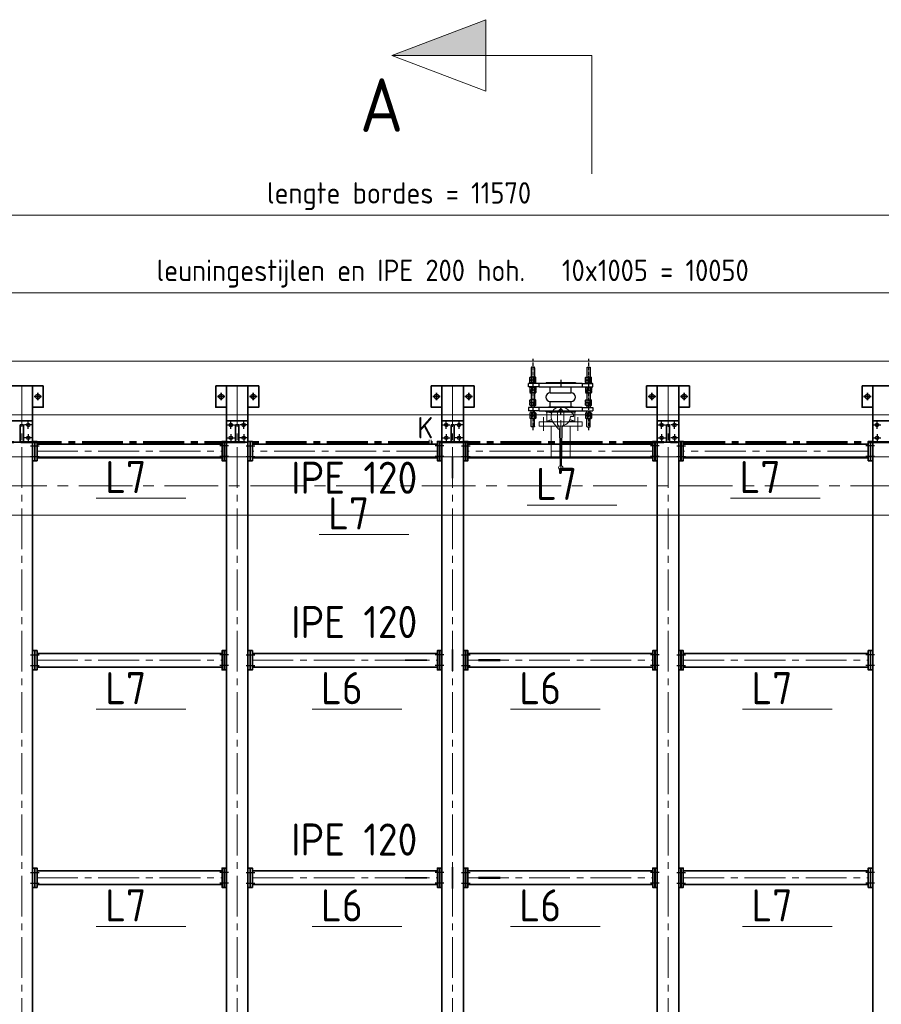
# Model space of a CAD drawing. Header units: millimetres. Extents: x 1013 to 324894, y 12445 to 193774.
# Tile 22 of 36: x 87080 to 91100, y 108718 to 113312. Entities that reach past the tile are written whole.
import ezdxf

# ---------------------------------------------------------------- set-up
doc = ezdxf.new("R2010")
doc.units = ezdxf.units.MM
doc.header["$LTSCALE"] = 10
for name, pattern in [('CENTER', [2, 1.25, -0.25, 0.25, -0.25]), ('CENTER2', [28.575, 19.05, -3.175, 3.175, -3.175]), ('CENTRO', [2, 1.25, -0.25, 0.25, -0.25])]:
    doc.linetypes.add(name, pattern=pattern)
for name, color, linetype, lineweight in [('13', 3, 'Continuous', 13), ('18', 1, 'Continuous', 18), ('18hartlijn', 1, 'CENTER2', 18), ('25', 7, 'Continuous', 25), ('25tekst', 7, 'Continuous', 25), ('35', 2, 'Continuous', 35), ('35tekst', 2, 'Continuous', 35), ('50', 42, 'Continuous', 50), ('50hartlijn', 42, 'CENTER2', 50), ('Bemating', 2, 'Continuous', 35), ('hartkort', 12, 'CENTER2', 5)]:
    doc.layers.add(name, color=color, linetype=linetype, lineweight=lineweight)
doc.layers.add('INSTALLATIE', color=6, linetype='Continuous')
doc.layers.add('TEKST', color=4, linetype='Continuous')
doc.styles.add('Bersselaar', font='isocp.shx')
doc.dimstyles.new('SCH-50-2', dxfattribs={"dimscale": 50, "dimtxt": 2, "dimasz": 1.5, "dimexe": 0.5, "dimexo": 0.5, "dimgap": 0.5, "dimtad": 1, "dimdec": 0, "dimdsep": 46, "dimtxsty": 'Bersselaar', "dimblk1": 'OBLIQUE', "dimblk2": 'OBLIQUE', "dimsah": 1, "dimcen": 3.5, "dimdle": 0.5, "dimclrd": 3, "dimclre": 3, "dimclrt": 256, "dimadec": 0, "dimazin": 0, "dimtfac": 1, "dimtdec": 0, "dimtmove": 2, "dimatfit": 3, "dimfxl": 1, "dimtvp": 1.4, "dimtolj": 1, "dimtzin": 0, "dimlwd": 13, "dimlwe": 13, "dimarcsym": 0})

# ---------------------------------------------------------------- blocks, each defined once
blk = doc.blocks.new('KOMP80')
for p, q in [((0, -100), (0, 100)), ((0, 100), (18, 100)), ((18, 100), (18, -100)), ((112, 100), (130, 100)), ((112, -100), (112, 100)), ((130, 100), (130, -100)), ((18, 49), (45, 49)), ((45, 49), (45, -49)), ((85, 49), (112, 49)), ((85, 49), (85, -49)), ((18, -49), (45, -49)), ((85, -49), (112, -49)), ((18, -100), (0, -100)), ((130, -100), (112, -100))]:
    blk.add_line(p, q)
for centre, start, end in [((65, 49), 0, 180), ((65, -49), 180, 0)]:
    blk.add_arc(centre, 20, start, end)
blk = doc.blocks.new('compensator dn 80')
blk.add_line((-112, -57.2), (-112, 57.2))
at = {"layer": 'INSTALLATIE'}
for p, q in [((-204.2, 136.8), (-202.2, 137.9)), ((-202.2, 137.9), (-164.5, 137.9)), ((-163.3, 143.8), (-164.5, 141.4)), ((-152.7, 143.8), (-151.5, 141.4)), ((-150.3, 143.8), (-151.5, 141.4)), ((-139.7, 143.8), (-138.5, 141.4)), ((-138.5, 137.9), (-128.5, 137.9)), ((-113.5, 150), (-128.5, 150)), ((-128.5, 100), (-128.5, 150)), ((-113.5, 100), (-113.5, 150)), ((-103.5, 137.9), (-113.5, 137.9)), ((-102.3, 143.8), (-103.5, 141.4)), ((-91.7, 143.8), (-90.5, 141.4)), ((-89.3, 143.8), (-90.5, 141.4)), ((-78.7, 143.8), (-77.5, 141.4)), ((-31.5, 137.9), (-77.5, 137.9)), ((-44.3, 143.8), (-45.5, 141.4)), ((-33.7, 143.8), (-32.5, 141.4)), ((-31.3, 143.8), (-32.5, 141.4)), ((-20.7, 143.8), (-19.5, 141.4)), ((-16.5, 150), (-1.5, 150)), ((-16.5, 100), (-16.5, 150)), ((-16.5, 114.9), (-16.5, 144.9)), ((-1.5, 100), (-1.5, 150)), ((-1.5, 114.9), (-1.5, 144.9)), ((2.7, 143.8), (1.5, 141.4)), ((13.3, 143.8), (14.5, 141.4)), ((15.7, 143.8), (14.5, 141.4)), ((26.3, 143.8), (27.5, 141.4)), ((72.2, 137.9), (27.5, 137.9)), ((74.2, 136.8), (72.2, 137.9)), ((-204.2, 123), (-204.2, 136.8)), ((-202.2, 121.9), (-204.2, 123)), ((-202.2, 121.9), (-164.5, 121.9)), ((-163.3, 116.1), (-164.5, 118.4)), ((-152.7, 116.1), (-151.5, 118.4)), ((-150.3, 116.1), (-151.5, 118.4)), ((-139.7, 116.1), (-138.5, 118.4)), ((-138.5, 121.9), (-128.5, 121.9)), ((-103.5, 121.9), (-113.5, 121.9)), ((-102.3, 116.1), (-103.5, 118.4)), ((-91.7, 116.1), (-90.5, 118.4)), ((-89.3, 116.1), (-90.5, 118.4)), ((-78.7, 116.1), (-77.5, 118.4)), ((-31.5, 121.9), (-77.5, 121.9)), ((-44.3, 116.1), (-45.5, 118.4)), ((-33.7, 116.1), (-32.5, 118.4)), ((-31.3, 116.1), (-32.5, 118.4)), ((-20.7, 116.1), (-19.5, 118.4)), ((2.7, 116.1), (1.5, 118.4)), ((13.3, 116.1), (14.5, 118.4)), ((15.7, 116.1), (14.5, 118.4)), ((26.3, 116.1), (27.5, 118.4)), ((72.2, 121.9), (27.5, 121.9)), ((72.2, 121.9), (74.2, 123)), ((74.2, 123), (74.2, 136.8)), ((-133, 68.5), (-133, -68.5)), ((-133, 68.5), (-130, 68.5)), ((3, 68.5), (0, 68.5)), ((3, 68.5), (3, -68.5)), ((-133, -68.5), (-130, -68.5)), ((3, -68.5), (0, -68.5)), ((-202.2, -121.9), (-204.2, -123)), ((-204.2, -123), (-204.2, -136.8)), ((-204.2, -136.8), (-202.2, -137.9)), ((-202.2, -121.9), (-164.5, -121.9)), ((-163.3, -116.1), (-164.5, -118.4)), ((-152.7, -116.1), (-151.5, -118.4)), ((-150.3, -116.1), (-151.5, -118.4)), ((-139.7, -116.1), (-138.5, -118.4)), ((-138.5, -121.9), (-128.5, -121.9)), ((-128.5, -100), (-128.5, -150)), ((-113.5, -100), (-113.5, -150)), ((-103.5, -121.9), (-113.5, -121.9)), ((-102.3, -116.1), (-103.5, -118.4)), ((-91.7, -116.1), (-90.5, -118.4)), ((-89.3, -116.1), (-90.5, -118.4)), ((-78.7, -116.1), (-77.5, -118.4)), ((-31.5, -121.9), (-77.5, -121.9)), ((-44.3, -116.1), (-45.5, -118.4)), ((-33.7, -116.1), (-32.5, -118.4)), ((-31.3, -116.1), (-32.5, -118.4)), ((-20.7, -116.1), (-19.5, -118.4)), ((-16.5, -100), (-16.5, -150)), ((-16.5, -114.9), (-16.5, -144.9)), ((-1.5, -100), (-1.5, -150)), ((-1.5, -114.9), (-1.5, -144.9)), ((2.7, -116.1), (1.5, -118.4)), ((13.3, -116.1), (14.5, -118.4)), ((15.7, -116.1), (14.5, -118.4)), ((26.3, -116.1), (27.5, -118.4)), ((72.2, -121.9), (27.5, -121.9)), ((72.2, -121.9), (74.2, -123)), ((74.2, -136.8), (72.2, -137.9)), ((74.2, -123), (74.2, -136.8)), ((-202.2, -137.9), (-164.5, -137.9)), ((-163.3, -143.8), (-164.5, -141.4)), ((-152.7, -143.8), (-151.5, -141.4)), ((-150.3, -143.8), (-151.5, -141.4)), ((-139.7, -143.8), (-138.5, -141.4)), ((-138.5, -137.9), (-128.5, -137.9)), ((-113.5, -150), (-128.5, -150)), ((-103.5, -137.9), (-113.5, -137.9)), ((-102.3, -143.8), (-103.5, -141.4)), ((-91.7, -143.8), (-90.5, -141.4)), ((-89.3, -143.8), (-90.5, -141.4)), ((-78.7, -143.8), (-77.5, -141.4)), ((-31.5, -137.9), (-77.5, -137.9)), ((-44.3, -143.8), (-45.5, -141.4)), ((-33.7, -143.8), (-32.5, -141.4)), ((-31.3, -143.8), (-32.5, -141.4)), ((-20.7, -143.8), (-19.5, -141.4)), ((-16.5, -150), (-1.5, -150)), ((2.7, -143.8), (1.5, -141.4)), ((13.3, -143.8), (14.5, -141.4)), ((15.7, -143.8), (14.5, -141.4)), ((26.3, -143.8), (27.5, -141.4)), ((72.2, -137.9), (27.5, -137.9))]:
    blk.add_line(p, q, dxfattribs=at)
at = {"layer": 'INSTALLATIE', "linetype": 'Continuous'}
for p, q in [((-164.5, 118.4), (-164.5, 141.4)), ((-152.7, 143.8), (-163.3, 143.8)), ((-151.5, 118.4), (-151.5, 141.4)), ((-151.5, 118.4), (-151.5, 141.4)), ((-139.7, 143.8), (-150.3, 143.8)), ((-138.5, 118.4), (-138.5, 141.4)), ((-103.5, 118.4), (-103.5, 141.4)), ((-102.3, 143.8), (-91.7, 143.8)), ((-90.5, 118.4), (-90.5, 141.4)), ((-90.5, 118.4), (-90.5, 141.4)), ((-89.3, 143.8), (-78.7, 143.8)), ((-77.5, 118.4), (-77.5, 141.4)), ((-45.5, 118.4), (-45.5, 141.4)), ((-33.7, 143.8), (-44.3, 143.8)), ((-32.5, 118.4), (-32.5, 141.4)), ((-20.7, 143.8), (-31.3, 143.8)), ((-19.5, 114.9), (-19.5, 144.9)), ((-19.5, 144.9), (-16.5, 144.9)), ((1.5, 144.9), (-1.5, 144.9)), ((1.5, 114.9), (1.5, 144.9)), ((2.7, 143.8), (13.3, 143.8)), ((14.5, 118.4), (14.5, 141.4)), ((15.7, 143.8), (26.3, 143.8)), ((27.5, 118.4), (27.5, 141.4)), ((-152.7, 136.8), (-163.3, 136.8)), ((-152.7, 123), (-163.3, 123)), ((-152.7, 116.1), (-163.3, 116.1)), ((-139.7, 136.8), (-150.3, 136.8)), ((-139.7, 123), (-150.3, 123)), ((-139.7, 116.1), (-150.3, 116.1)), ((-102.3, 136.8), (-91.7, 136.8)), ((-102.3, 123), (-91.7, 123)), ((-102.3, 116.1), (-91.7, 116.1)), ((-89.3, 136.8), (-78.7, 136.8)), ((-89.3, 123), (-78.7, 123)), ((-89.3, 116.1), (-78.7, 116.1)), ((-33.7, 136.8), (-44.3, 136.8)), ((-33.7, 123), (-44.3, 123)), ((-33.7, 116.1), (-44.3, 116.1)), ((-20.7, 136.8), (-31.3, 136.8)), ((-20.7, 123), (-31.3, 123)), ((-20.7, 116.1), (-31.3, 116.1)), ((-19.5, 114.9), (-16.5, 114.9)), ((1.5, 114.9), (-1.5, 114.9)), ((2.7, 136.8), (13.3, 136.8)), ((2.7, 123), (13.3, 123)), ((2.7, 116.1), (13.3, 116.1)), ((15.7, 136.8), (26.3, 136.8)), ((15.7, 123), (26.3, 123)), ((15.7, 116.1), (26.3, 116.1)), ((-164.5, -118.4), (-164.5, -141.4)), ((-152.7, -116.1), (-163.3, -116.1)), ((-152.7, -123), (-163.3, -123)), ((-152.7, -136.8), (-163.3, -136.8)), ((-151.5, -118.4), (-151.5, -141.4)), ((-151.5, -118.4), (-151.5, -141.4)), ((-139.7, -116.1), (-150.3, -116.1)), ((-139.7, -123), (-150.3, -123)), ((-139.7, -136.8), (-150.3, -136.8)), ((-138.5, -118.4), (-138.5, -141.4)), ((-103.5, -118.4), (-103.5, -141.4)), ((-102.3, -116.1), (-91.7, -116.1)), ((-102.3, -123), (-91.7, -123)), ((-102.3, -136.8), (-91.7, -136.8)), ((-90.5, -118.4), (-90.5, -141.4)), ((-90.5, -118.4), (-90.5, -141.4)), ((-89.3, -116.1), (-78.7, -116.1)), ((-89.3, -123), (-78.7, -123)), ((-89.3, -136.8), (-78.7, -136.8)), ((-77.5, -118.4), (-77.5, -141.4)), ((-45.5, -118.4), (-45.5, -141.4)), ((-33.7, -116.1), (-44.3, -116.1)), ((-33.7, -123), (-44.3, -123)), ((-33.7, -136.8), (-44.3, -136.8)), ((-32.5, -118.4), (-32.5, -141.4)), ((-20.7, -116.1), (-31.3, -116.1)), ((-20.7, -123), (-31.3, -123)), ((-20.7, -136.8), (-31.3, -136.8)), ((-19.5, -114.9), (-19.5, -144.9)), ((-19.5, -114.9), (-16.5, -114.9)), ((1.5, -114.9), (-1.5, -114.9)), ((1.5, -114.9), (1.5, -144.9)), ((2.7, -116.1), (13.3, -116.1)), ((2.7, -123), (13.3, -123)), ((2.7, -136.8), (13.3, -136.8)), ((14.5, -118.4), (14.5, -141.4)), ((15.7, -116.1), (26.3, -116.1)), ((15.7, -123), (26.3, -123)), ((15.7, -136.8), (26.3, -136.8)), ((27.5, -118.4), (27.5, -141.4)), ((-152.7, -143.8), (-163.3, -143.8)), ((-139.7, -143.8), (-150.3, -143.8)), ((-102.3, -143.8), (-91.7, -143.8)), ((-89.3, -143.8), (-78.7, -143.8)), ((-33.7, -143.8), (-44.3, -143.8)), ((-20.7, -143.8), (-31.3, -143.8)), ((-19.5, -144.9), (-16.5, -144.9)), ((1.5, -144.9), (-1.5, -144.9)), ((2.7, -143.8), (13.3, -143.8)), ((15.7, -143.8), (26.3, -143.8))]:
    blk.add_line(p, q, dxfattribs=at)
at = {"layer": 'INSTALLATIE', "color": 8, "linetype": 'CENTER'}
for p, q in [((113.2, 129.9), (-221.4, 129.9)), ((113.2, -129.9), (-221.4, -129.9))]:
    blk.add_line(p, q, dxfattribs=at)
at = {"layer": 'INSTALLATIE'}
for centre, radius, start, end in [((-157.4, 140.3), 6.88, 149.7679, 210.2321), ((-158.6, 140.3), 6.88, 329.7679, 30.2321), ((-144.4, 140.3), 6.88, 149.7679, 210.2321), ((-145.6, 140.3), 6.88, 329.7679, 30.2321), ((-96.4, 140.3), 6.88, 149.7679, 210.2321), ((-97.6, 140.3), 6.88, 329.7679, 30.2321), ((-83.4, 140.3), 6.88, 149.7679, 210.2321), ((-84.6, 140.3), 6.88, 329.7679, 30.2321), ((-38.4, 140.3), 6.88, 149.7679, 210.2321), ((-39.6, 140.3), 6.88, 329.7679, 30.2321), ((-25.4, 140.3), 6.88, 149.7679, 210.2321), ((-26.6, 140.3), 6.88, 329.7679, 30.2321), ((8.6, 140.3), 6.88, 149.7679, 210.2321), ((7.4, 140.3), 6.88, 329.7679, 30.2321), ((21.6, 140.3), 6.88, 149.7679, 210.2321), ((20.4, 140.3), 6.88, 329.7679, 30.2321), ((-143.7, 129.9), 20.8, 160.5288, 199.4712), ((-157.4, 119.5), 6.88, 149.7679, 210.2321), ((-172.3, 129.9), 20.8, 340.5288, 19.4712), ((-158.6, 119.5), 6.88, 329.7679, 30.2321), ((-130.7, 129.9), 20.8, 160.5288, 199.4712), ((-144.4, 119.5), 6.88, 149.7679, 210.2321), ((-159.3, 129.9), 20.8, 340.5288, 19.4712), ((-145.6, 119.5), 6.88, 329.7679, 30.2321), ((-82.7, 129.9), 20.8, 160.5288, 199.4712), ((-96.4, 119.5), 6.88, 149.7679, 210.2321), ((-111.3, 129.9), 20.8, 340.5288, 19.4712), ((-97.6, 119.5), 6.88, 329.7679, 30.2321), ((-69.7, 129.9), 20.8, 160.5288, 199.4712), ((-83.4, 119.5), 6.88, 149.7679, 210.2321), ((-98.3, 129.9), 20.8, 340.5288, 19.4712), ((-84.6, 119.5), 6.88, 329.7679, 30.2321), ((-24.7, 129.9), 20.8, 160.5288, 199.4712), ((-38.4, 119.5), 6.88, 149.7679, 210.2321), ((-53.3, 129.9), 20.8, 340.5288, 19.4712), ((-39.6, 119.5), 6.88, 329.7679, 30.2321), ((-11.7, 129.9), 20.8, 160.5288, 199.4712), ((-25.4, 119.5), 6.88, 149.7679, 210.2321), ((-40.3, 129.9), 20.8, 340.5288, 19.4712), ((-26.6, 119.5), 6.88, 329.7679, 30.2321), ((22.3, 129.9), 20.8, 160.5288, 199.4712), ((8.6, 119.5), 6.88, 149.7679, 210.2321), ((-6.3, 129.9), 20.8, 340.5288, 19.4712), ((7.4, 119.5), 6.88, 329.7679, 30.2321), ((35.3, 129.9), 20.8, 160.5288, 199.4712), ((21.6, 119.5), 6.88, 149.7679, 210.2321), ((6.7, 129.9), 20.8, 340.5288, 19.4712), ((20.4, 119.5), 6.88, 329.7679, 30.2321), ((-143.7, -129.9), 20.8, 160.5288, 199.4712), ((-157.4, -119.5), 6.88, 149.7679, 210.2321), ((-157.4, -140.3), 6.88, 149.7679, 210.2321), ((-158.6, -119.5), 6.88, 329.7679, 30.2321), ((-172.3, -129.9), 20.8, 340.5288, 19.4712), ((-158.6, -140.3), 6.88, 329.7679, 30.2321), ((-130.7, -129.9), 20.8, 160.5288, 199.4712), ((-144.4, -119.5), 6.88, 149.7679, 210.2321), ((-144.4, -140.3), 6.88, 149.7679, 210.2321), ((-145.6, -119.5), 6.88, 329.7679, 30.2321), ((-159.3, -129.9), 20.8, 340.5288, 19.4712), ((-145.6, -140.3), 6.88, 329.7679, 30.2321), ((-82.7, -129.9), 20.8, 160.5288, 199.4712), ((-96.4, -119.5), 6.88, 149.7679, 210.2321), ((-96.4, -140.3), 6.88, 149.7679, 210.2321), ((-97.6, -119.5), 6.88, 329.7679, 30.2321), ((-111.3, -129.9), 20.8, 340.5288, 19.4712), ((-97.6, -140.3), 6.88, 329.7679, 30.2321), ((-69.7, -129.9), 20.8, 160.5288, 199.4712), ((-83.4, -119.5), 6.88, 149.7679, 210.2321), ((-83.4, -140.3), 6.88, 149.7679, 210.2321), ((-84.6, -119.5), 6.88, 329.7679, 30.2321), ((-98.3, -129.9), 20.8, 340.5288, 19.4712), ((-84.6, -140.3), 6.88, 329.7679, 30.2321), ((-24.7, -129.9), 20.8, 160.5288, 199.4712), ((-38.4, -119.5), 6.88, 149.7679, 210.2321), ((-38.4, -140.3), 6.88, 149.7679, 210.2321), ((-39.6, -119.5), 6.88, 329.7679, 30.2321), ((-53.3, -129.9), 20.8, 340.5288, 19.4712), ((-39.6, -140.3), 6.88, 329.7679, 30.2321), ((-11.7, -129.9), 20.8, 160.5288, 199.4712), ((-25.4, -119.5), 6.88, 149.7679, 210.2321), ((-25.4, -140.3), 6.88, 149.7679, 210.2321), ((-26.6, -119.5), 6.88, 329.7679, 30.2321), ((-40.3, -129.9), 20.8, 340.5288, 19.4712), ((-26.6, -140.3), 6.88, 329.7679, 30.2321), ((22.3, -129.9), 20.8, 160.5288, 199.4712), ((8.6, -119.5), 6.88, 149.7679, 210.2321), ((8.6, -140.3), 6.88, 149.7679, 210.2321), ((7.4, -119.5), 6.88, 329.7679, 30.2321), ((-6.3, -129.9), 20.8, 340.5288, 19.4712), ((7.4, -140.3), 6.88, 329.7679, 30.2321), ((35.3, -129.9), 20.8, 160.5288, 199.4712), ((21.6, -119.5), 6.88, 149.7679, 210.2321), ((21.6, -140.3), 6.88, 149.7679, 210.2321), ((20.4, -119.5), 6.88, 329.7679, 30.2321), ((6.7, -129.9), 20.8, 340.5288, 19.4712), ((20.4, -140.3), 6.88, 329.7679, 30.2321)]:
    blk.add_arc(centre, radius, start, end, dxfattribs=at)
at = {"layer": 'TEKST'}
for p, q in [((-145, 0), (-115, 0)), ((15, 0), (-15, 0))]:
    blk.add_line(p, q, dxfattribs=at)
at = {"layer": 'INSTALLATIE'}
blk.add_blockref('KOMP80', (-130, 0), dxfattribs=at)
blk = doc.blocks.new('VK80BA')
for p, q in [((-10, 60), (-35.3, 27.9)), ((-23, 65), (-17.8, 50.2)), ((-23, 65), (23, 65)), ((-23, 43.5), (-23, 65)), ((0, 60), (-10, 60)), ((0, 60), (0, 45)), ((15, 42.4), (23, 65)), ((23, 65), (23, 38.7)), ((-21.1, 15), (-36.1, 0)), ((-21.1, -15), (-36.1, 0)), ((-21.1, 15), (37.7, 15)), ((57.9, 6.3), (230.6, 3.3)), ((-23, -65), (-23, -38.7)), ((-23, -65), (-15, -42.4)), ((-21.1, -15), (37.7, -15)), ((15, -42.4), (23, -65)), ((23, -38.7), (23, -65)), ((60, -10), (27.9, -35.3)), ((60, -10), (27.9, -35.3)), ((57.9, -6.3), (230.6, -3.3)), ((60, -6.3), (60, -10)), ((23, -65), (-23, -65))]:
    blk.add_line(p, q)
blk.add_circle((240, 0), 10)
for centre, radius, start, end in [((0, 0), 45, 141.7483, 308.2517), ((0, 0), 45, 13.1639, 90), ((58.4, 35.5), 29.1, 224.6604, 269), ((58.4, -35.5), 29.1, 91, 135.3396)]:
    blk.add_arc(centre, radius, start, end)
blk = doc.blocks.new('LF80')
for p, q in [((0, 100), (20, 100)), ((0, -100), (0, 100)), ((20, 100), (20, -100)), ((20, -44.45), (20, 44.45)), ((20, -100), (0, -100))]:
    blk.add_line(p, q)
blk = doc.blocks.new('_Oblique')
at = {"color": 0, "lineweight": -2}
blk.add_line((-0.5, -0.5), (0.5, 0.5), dxfattribs=at)
blk = doc.blocks.new('*D70')
at = {"layer": '25', "color": 3, "lineweight": 13}
for p, q in [((84075.5, 111628.4), (84075.5, 112062.6)), ((94125.5, 111628.4), (94125.5, 112062.6)), ((84050.5, 112037.6), (94150.5, 112037.6))]:
    blk.add_line(p, q, dxfattribs=at)
at = {"layer": 'Defpoints', "color": 0}
for p in [(94125.5, 112037.6), (84075.5, 111603.4), (94125.5, 111603.4)]:
    blk.add_point(p, dxfattribs=at)
at = {"layer": '25', "color": 3, "lineweight": 13, "xscale": 75, "yscale": 75, "zscale": 75, "rotation": 180}
blk.add_blockref('_Oblique', (84075.5, 112037.6), dxfattribs=at)
at = {"layer": '25', "color": 3, "lineweight": 13, "xscale": 75, "yscale": 75, "zscale": 75}
blk.add_blockref('_Oblique', (94125.5, 112037.6), dxfattribs=at)
at = {"layer": '25', "insert": (89100.5, 112127.2), "char_height": 100, "attachment_point": 5, "style": 'Bersselaar'}
blk.add_mtext('\\A1;leuningestijlen en IPE 200 hoh.   10x1005 = 10050', dxfattribs=at)
blk = doc.blocks.new('*D74')
at = {"layer": '25', "color": 3, "lineweight": 13}
for p, q in [((83065.5, 112087.6), (83065.5, 112424.3)), ((94635.5, 112087.6), (94635.5, 112424.3)), ((83040.5, 112399.3), (94660.5, 112399.3))]:
    blk.add_line(p, q, dxfattribs=at)
at = {"layer": 'Defpoints', "color": 0}
for p in [(94635.5, 112399.3), (83065.5, 112062.6), (94635.5, 112062.6)]:
    blk.add_point(p, dxfattribs=at)
at = {"layer": '25', "color": 3, "lineweight": 13, "xscale": 75, "yscale": 75, "zscale": 75, "rotation": 180}
blk.add_blockref('_Oblique', (83065.5, 112399.3), dxfattribs=at)
at = {"layer": '25', "color": 3, "lineweight": 13, "xscale": 75, "yscale": 75, "zscale": 75}
blk.add_blockref('_Oblique', (94635.5, 112399.3), dxfattribs=at)
at = {"layer": '25', "insert": (88850.5, 112488.6), "char_height": 100, "attachment_point": 5, "style": 'Bersselaar'}
blk.add_mtext('\\A1;lengte bordes = 11570', dxfattribs=at)
blk = doc.blocks.new('merk')
at = {"layer": '13'}
blk.add_line((3063.1, -32975.6), (3481.5, -32975.6), dxfattribs=at)
at = {"layer": '35tekst', "style": 'Bersselaar'}
blk.add_attdef('L6', (3104.8, -32952.1), '', height=150, dxfattribs=at)

msp = doc.modelspace()

# ---------------------------------------------------------------- hatches: boundary and pattern name
at = {"layer": '50'}
msp.add_hatch(color=256, dxfattribs=at).paths.add_polyline_path([(88817.004, 113145.169), (89255.959, 113145.169), (89255.959, 113311.878)])

# ---------------------------------------------------------------- linework, layer by layer
at = {"layer": '13'}
for p, q in [((88990.478, 111350.996), (88990.478, 111330.712)), ((89000.478, 111350.996), (89000.478, 111330.712))]:
    msp.add_line(p, q, dxfattribs=at)
at = {"layer": '18', "lineweight": 5}
for p, q in [((74975.478, 111717.936), (94715.478, 111717.936)), ((74975.478, 111468.354), (94535.478, 111468.354))]:
    msp.add_line(p, q, dxfattribs=at)
at = {"layer": '18'}
for p, q in [((89560.428, 111415.936), (89560.428, 111272.936)), ((89649.328, 111415.936), (89649.328, 111272.936)), ((90977.728, 111272.936), (83504.878, 111272.936)), ((93478.828, 111272.936), (90977.728, 111272.936)), ((93478.828, 110999.936), (83504.878, 110999.936))]:
    msp.add_line(p, q, dxfattribs=at)
at = {"layer": '18hartlijn'}
for p, q in [((87090.478, 111603.354), (87090.478, 104983.354)), ((88095.478, 111603.354), (88095.478, 104983.354)), ((89100.478, 111603.354), (89100.478, 104983.354)), ((90105.478, 111603.354), (90105.478, 104983.354)), ((87161.478, 111298.854), (88024.478, 111298.854)), ((89029.478, 111298.854), (88166.478, 111298.854)), ((90034.478, 111298.854), (89171.478, 111298.854)), ((91039.478, 111298.854), (90176.478, 111298.854)), ((87161.478, 110323.354), (88024.478, 110323.354)), ((88166.478, 110323.354), (89029.478, 110323.354)), ((89171.478, 110323.354), (90034.478, 110323.354)), ((90176.478, 110323.354), (91039.478, 110323.354)), ((87161.478, 109308.354), (88024.478, 109308.354)), ((88166.478, 109308.354), (89029.478, 109308.354)), ((89171.478, 109308.354), (90034.478, 109308.354)), ((90176.478, 109308.354), (91039.478, 109308.354))]:
    msp.add_line(p, q, dxfattribs=at)
at = {"layer": '18hartlijn', "linetype": 'CENTER', "lineweight": 5, "ltscale": 20}
msp.add_line((94006.678, 111136.436), (83359.149, 111136.436), dxfattribs=at)
at = {"layer": '25', "color": 3}
for p, q in [((87137.978, 111420.854), (87102.978, 111420.854)), ((87120.478, 111403.354), (87120.478, 111438.354)), ((88047.978, 111420.854), (88082.978, 111420.854)), ((88065.478, 111403.354), (88065.478, 111438.354)), ((88142.978, 111420.854), (88107.978, 111420.854)), ((88125.478, 111403.354), (88125.478, 111438.354)), ((89052.978, 111420.854), (89087.978, 111420.854)), ((89070.478, 111403.354), (89070.478, 111438.354)), ((89147.978, 111420.854), (89112.978, 111420.854)), ((89130.478, 111403.354), (89130.478, 111438.354)), ((90057.978, 111420.854), (90092.978, 111420.854)), ((90075.478, 111403.354), (90075.478, 111438.354)), ((90152.978, 111420.854), (90117.978, 111420.854)), ((90135.478, 111403.354), (90135.478, 111438.354)), ((91062.978, 111420.854), (91097.978, 111420.854)), ((91080.478, 111403.354), (91080.478, 111438.354)), ((87120.478, 111378.354), (87120.478, 111343.354)), ((88065.478, 111378.354), (88065.478, 111343.354)), ((88125.478, 111378.354), (88125.478, 111343.354)), ((89070.478, 111378.354), (89070.478, 111343.354)), ((89130.478, 111378.354), (89130.478, 111343.354)), ((90075.478, 111378.354), (90075.478, 111343.354)), ((90135.478, 111378.354), (90135.478, 111343.354)), ((91080.478, 111378.354), (91080.478, 111343.354)), ((87137.978, 111360.854), (87102.978, 111360.854)), ((88047.978, 111360.854), (88082.978, 111360.854)), ((88142.978, 111360.854), (88107.978, 111360.854)), ((89052.978, 111360.854), (89087.978, 111360.854)), ((89147.978, 111360.854), (89112.978, 111360.854)), ((90057.978, 111360.854), (90092.978, 111360.854)), ((90152.978, 111360.854), (90117.978, 111360.854)), ((91062.978, 111360.854), (91097.978, 111360.854))]:
    msp.add_line(p, q, dxfattribs=at)
at = {"layer": '25'}
for p, q in [((87131.651, 111323.854), (87171.986, 111323.854)), ((88054.305, 111323.854), (88013.97, 111323.854)), ((88136.651, 111323.854), (88176.986, 111323.854)), ((89059.305, 111323.854), (89018.97, 111323.854)), ((89141.651, 111323.854), (89181.986, 111323.854)), ((90064.305, 111323.854), (90023.97, 111323.854)), ((90146.651, 111323.854), (90186.986, 111323.854)), ((91069.305, 111323.854), (91028.97, 111323.854)), ((87131.651, 111273.854), (87171.986, 111273.854)), ((88054.305, 111273.854), (88013.97, 111273.854)), ((88136.651, 111273.854), (88176.986, 111273.854)), ((89059.305, 111273.854), (89018.97, 111273.854)), ((89141.651, 111273.854), (89181.986, 111273.854)), ((90064.305, 111273.854), (90023.97, 111273.854)), ((90146.651, 111273.854), (90186.986, 111273.854)), ((91069.305, 111273.854), (91028.97, 111273.854)), ((87131.651, 110348.354), (87171.986, 110348.354)), ((88054.305, 110348.354), (88013.97, 110348.354)), ((88136.651, 110348.354), (88176.986, 110348.354)), ((89059.305, 110348.354), (89018.97, 110348.354)), ((89141.651, 110348.354), (89181.986, 110348.354)), ((90064.305, 110348.354), (90023.97, 110348.354)), ((90146.651, 110348.354), (90186.986, 110348.354)), ((91069.305, 110348.354), (91028.97, 110348.354)), ((87131.651, 110298.354), (87171.986, 110298.354)), ((88054.305, 110298.354), (88013.97, 110298.354)), ((88136.651, 110298.354), (88176.986, 110298.354)), ((89059.305, 110298.354), (89018.97, 110298.354)), ((89141.651, 110298.354), (89181.986, 110298.354)), ((90064.305, 110298.354), (90023.97, 110298.354)), ((90146.651, 110298.354), (90186.986, 110298.354)), ((91069.305, 110298.354), (91028.97, 110298.354)), ((87131.651, 109333.354), (87171.986, 109333.354)), ((88054.305, 109333.354), (88013.97, 109333.354)), ((88136.651, 109333.354), (88176.986, 109333.354)), ((89059.305, 109333.354), (89018.97, 109333.354)), ((89141.651, 109333.354), (89181.986, 109333.354)), ((90064.305, 109333.354), (90023.97, 109333.354)), ((90146.651, 109333.354), (90186.986, 109333.354)), ((91069.305, 109333.354), (91028.97, 109333.354)), ((87131.651, 109283.354), (87171.986, 109283.354)), ((88054.305, 109283.354), (88013.97, 109283.354)), ((88136.651, 109283.354), (88176.986, 109283.354)), ((89059.305, 109283.354), (89018.97, 109283.354)), ((89141.651, 109283.354), (89181.986, 109283.354)), ((90064.305, 109283.354), (90023.97, 109283.354)), ((90146.651, 109283.354), (90186.986, 109283.354)), ((91069.305, 109283.354), (91028.97, 109283.354))]:
    msp.add_line(p, q, dxfattribs=at)
for points in [[(89098.978, 111173.354), (89101.978, 111173.354), (89101.978, 111273.354), (89098.978, 111273.354)], [(89098.978, 110273.354), (89101.978, 110273.354), (89101.978, 110373.354), (89098.978, 110373.354)], [(88979.478, 110324.854), (88979.478, 110321.854), (88879.478, 110321.854), (88879.478, 110324.854)], [(89221.478, 110324.854), (89221.478, 110321.854), (89321.478, 110321.854), (89321.478, 110324.854)], [(89098.978, 109258.354), (89101.978, 109258.354), (89101.978, 109358.354), (89098.978, 109358.354)], [(88979.478, 109309.854), (88979.478, 109306.854), (88879.478, 109306.854), (88879.478, 109309.854)], [(89221.478, 109309.854), (89221.478, 109306.854), (89321.478, 109306.854), (89321.478, 109309.854)]]:
    msp.add_lwpolyline(points, close=True, dxfattribs=at)
for centre, radius in [((87165.478, 111553.354), 11), ((88020.478, 111553.354), 11), ((88170.478, 111553.354), 11), ((89025.478, 111553.354), 11), ((89175.478, 111553.354), 11), ((90030.478, 111553.354), 11), ((90180.478, 111553.354), 11), ((91035.478, 111553.354), 11), ((87120.478, 111420.854), 8), ((88065.478, 111420.854), 8), ((88125.478, 111420.854), 8), ((89070.478, 111420.854), 8), ((89130.478, 111420.854), 8), ((90075.478, 111420.854), 8), ((90135.478, 111420.854), 8), ((91080.478, 111420.854), 8), ((87120.478, 111360.854), 8), ((88065.478, 111360.854), 8), ((88125.478, 111360.854), 8), ((89070.478, 111360.854), 8), ((89130.478, 111360.854), 8), ((90075.478, 111360.854), 8), ((90135.478, 111360.854), 8), ((91080.478, 111360.854), 8)]:
    msp.add_circle(centre, radius, dxfattribs=at)
at = {"layer": '35', "color": 3}
for p, q in [((87182.978, 111553.354), (87147.978, 111553.354)), ((87165.478, 111570.854), (87165.478, 111535.854)), ((88002.978, 111553.354), (88037.978, 111553.354)), ((88020.478, 111570.854), (88020.478, 111535.854)), ((88187.978, 111553.354), (88152.978, 111553.354)), ((88170.478, 111570.854), (88170.478, 111535.854)), ((89007.978, 111553.354), (89042.978, 111553.354)), ((89025.478, 111570.854), (89025.478, 111535.854)), ((89192.978, 111553.354), (89157.978, 111553.354)), ((89175.478, 111570.854), (89175.478, 111535.854)), ((90012.978, 111553.354), (90047.978, 111553.354)), ((90030.478, 111570.854), (90030.478, 111535.854)), ((90197.978, 111553.354), (90162.978, 111553.354)), ((90180.478, 111570.854), (90180.478, 111535.854)), ((91017.978, 111553.354), (91052.978, 111553.354)), ((91035.478, 111570.854), (91035.478, 111535.854))]:
    msp.add_line(p, q, dxfattribs=at)
at = {"layer": '35'}
for p, q in [((87161.478, 111330.854), (88024.478, 111330.854)), ((88166.478, 111330.854), (89029.478, 111330.854)), ((89171.478, 111330.854), (90034.478, 111330.854)), ((90176.478, 111330.854), (91039.478, 111330.854)), ((87161.478, 111266.854), (88024.478, 111266.854)), ((88166.478, 111266.854), (89029.478, 111266.854)), ((89171.478, 111266.854), (90034.478, 111266.854)), ((90176.478, 111266.854), (91039.478, 111266.854)), ((87161.478, 110355.354), (88024.478, 110355.354)), ((88166.478, 110355.354), (89029.478, 110355.354)), ((89171.478, 110355.354), (90034.478, 110355.354)), ((90176.478, 110355.354), (91039.478, 110355.354)), ((87161.478, 110291.354), (88024.478, 110291.354)), ((88166.478, 110291.354), (89029.478, 110291.354)), ((89171.478, 110291.354), (90034.478, 110291.354)), ((90176.478, 110291.354), (91039.478, 110291.354)), ((87161.478, 109340.354), (88024.478, 109340.354)), ((88166.478, 109340.354), (89029.478, 109340.354)), ((89171.478, 109340.354), (90034.478, 109340.354)), ((90176.478, 109340.354), (91039.478, 109340.354)), ((87161.478, 109276.354), (88024.478, 109276.354)), ((88166.478, 109276.354), (89029.478, 109276.354)), ((89171.478, 109276.354), (90034.478, 109276.354)), ((90176.478, 109276.354), (91039.478, 109276.354))]:
    msp.add_line(p, q, dxfattribs=at)
for points in [[(87040.478, 104983.354), (87140.478, 104983.354), (87140.478, 111603.354), (87040.478, 111603.354)], [(87190.478, 111603.354), (87140.478, 111603.354), (87140.478, 111503.354), (87190.478, 111503.354)], [(87995.478, 111603.354), (88045.478, 111603.354), (88045.478, 111503.354), (87995.478, 111503.354)], [(88045.478, 104983.354), (88145.478, 104983.354), (88145.478, 111603.354), (88045.478, 111603.354)], [(88195.478, 111603.354), (88145.478, 111603.354), (88145.478, 111503.354), (88195.478, 111503.354)], [(89000.478, 111603.354), (89050.478, 111603.354), (89050.478, 111503.354), (89000.478, 111503.354)], [(89050.478, 104983.354), (89150.478, 104983.354), (89150.478, 111603.354), (89050.478, 111603.354)], [(89200.478, 111603.354), (89150.478, 111603.354), (89150.478, 111503.354), (89200.478, 111503.354)], [(90005.478, 111603.354), (90055.478, 111603.354), (90055.478, 111503.354), (90005.478, 111503.354)], [(90055.478, 104983.354), (90155.478, 104983.354), (90155.478, 111603.354), (90055.478, 111603.354)], [(90205.478, 111603.354), (90155.478, 111603.354), (90155.478, 111503.354), (90205.478, 111503.354)], [(91010.478, 111603.354), (91060.478, 111603.354), (91060.478, 111503.354), (91010.478, 111503.354)], [(91060.478, 104983.354), (91160.478, 104983.354), (91160.478, 111603.354), (91060.478, 111603.354)], [(87040.478, 111440.854), (87140.478, 111440.854), (87140.478, 111340.854), (87040.478, 111340.854)], [(87082.978, 111420.854), (87097.978, 111420.854), (87097.978, 111340.854), (87082.978, 111340.854)], [(88045.478, 111440.854), (88145.478, 111440.854), (88145.478, 111340.854), (88045.478, 111340.854)], [(88087.978, 111420.854), (88102.978, 111420.854), (88102.978, 111340.854), (88087.978, 111340.854)], [(89050.478, 111440.854), (89150.478, 111440.854), (89150.478, 111340.854), (89050.478, 111340.854)], [(89092.978, 111420.854), (89107.978, 111420.854), (89107.978, 111340.854), (89092.978, 111340.854)], [(90055.478, 111440.854), (90155.478, 111440.854), (90155.478, 111340.854), (90055.478, 111340.854)], [(90097.978, 111420.854), (90112.978, 111420.854), (90112.978, 111340.854), (90097.978, 111340.854)], [(91060.478, 111440.854), (91160.478, 111440.854), (91160.478, 111340.854), (91060.478, 111340.854)], [(87140.478, 111253.854), (87140.478, 111343.854), (87150.478, 111343.854), (87150.478, 111253.854)], [(87151.478, 111253.854), (87151.478, 111343.854), (87161.478, 111343.854), (87161.478, 111253.854)], [(88034.478, 111253.854), (88034.478, 111343.854), (88024.478, 111343.854), (88024.478, 111253.854)], [(88045.478, 111253.854), (88045.478, 111343.854), (88035.478, 111343.854), (88035.478, 111253.854)], [(88145.478, 111253.854), (88145.478, 111343.854), (88155.478, 111343.854), (88155.478, 111253.854)], [(88156.478, 111253.854), (88156.478, 111343.854), (88166.478, 111343.854), (88166.478, 111253.854)], [(89039.478, 111253.854), (89039.478, 111343.854), (89029.478, 111343.854), (89029.478, 111253.854)], [(89050.478, 111253.854), (89050.478, 111343.854), (89040.478, 111343.854), (89040.478, 111253.854)], [(89150.478, 111253.854), (89150.478, 111343.854), (89160.478, 111343.854), (89160.478, 111253.854)], [(89161.478, 111253.854), (89161.478, 111343.854), (89171.478, 111343.854), (89171.478, 111253.854)], [(90044.478, 111253.854), (90044.478, 111343.854), (90034.478, 111343.854), (90034.478, 111253.854)], [(90055.478, 111253.854), (90055.478, 111343.854), (90045.478, 111343.854), (90045.478, 111253.854)], [(90155.478, 111253.854), (90155.478, 111343.854), (90165.478, 111343.854), (90165.478, 111253.854)], [(90166.478, 111253.854), (90166.478, 111343.854), (90176.478, 111343.854), (90176.478, 111253.854)], [(91049.478, 111253.854), (91049.478, 111343.854), (91039.478, 111343.854), (91039.478, 111253.854)], [(91060.478, 111253.854), (91060.478, 111343.854), (91050.478, 111343.854), (91050.478, 111253.854)], [(87140.478, 110368.354), (87140.478, 110278.354), (87150.478, 110278.354), (87150.478, 110368.354)], [(87151.478, 110368.354), (87151.478, 110278.354), (87161.478, 110278.354), (87161.478, 110368.354)], [(88034.478, 110368.354), (88034.478, 110278.354), (88024.478, 110278.354), (88024.478, 110368.354)], [(88045.478, 110368.354), (88045.478, 110278.354), (88035.478, 110278.354), (88035.478, 110368.354)], [(88145.478, 110368.354), (88145.478, 110278.354), (88155.478, 110278.354), (88155.478, 110368.354)], [(88156.478, 110368.354), (88156.478, 110278.354), (88166.478, 110278.354), (88166.478, 110368.354)], [(89039.478, 110368.354), (89039.478, 110278.354), (89029.478, 110278.354), (89029.478, 110368.354)], [(89050.478, 110368.354), (89050.478, 110278.354), (89040.478, 110278.354), (89040.478, 110368.354)], [(89150.478, 110368.354), (89150.478, 110278.354), (89160.478, 110278.354), (89160.478, 110368.354)], [(89161.478, 110368.354), (89161.478, 110278.354), (89171.478, 110278.354), (89171.478, 110368.354)], [(90044.478, 110368.354), (90044.478, 110278.354), (90034.478, 110278.354), (90034.478, 110368.354)], [(90055.478, 110368.354), (90055.478, 110278.354), (90045.478, 110278.354), (90045.478, 110368.354)], [(90155.478, 110368.354), (90155.478, 110278.354), (90165.478, 110278.354), (90165.478, 110368.354)], [(90166.478, 110368.354), (90166.478, 110278.354), (90176.478, 110278.354), (90176.478, 110368.354)], [(91049.478, 110368.354), (91049.478, 110278.354), (91039.478, 110278.354), (91039.478, 110368.354)], [(91060.478, 110368.354), (91060.478, 110278.354), (91050.478, 110278.354), (91050.478, 110368.354)], [(87140.478, 109353.354), (87140.478, 109263.354), (87150.478, 109263.354), (87150.478, 109353.354)], [(87151.478, 109353.354), (87151.478, 109263.354), (87161.478, 109263.354), (87161.478, 109353.354)], [(88034.478, 109353.354), (88034.478, 109263.354), (88024.478, 109263.354), (88024.478, 109353.354)], [(88045.478, 109353.354), (88045.478, 109263.354), (88035.478, 109263.354), (88035.478, 109353.354)], [(88145.478, 109353.354), (88145.478, 109263.354), (88155.478, 109263.354), (88155.478, 109353.354)], [(88156.478, 109353.354), (88156.478, 109263.354), (88166.478, 109263.354), (88166.478, 109353.354)], [(89039.478, 109353.354), (89039.478, 109263.354), (89029.478, 109263.354), (89029.478, 109353.354)], [(89050.478, 109353.354), (89050.478, 109263.354), (89040.478, 109263.354), (89040.478, 109353.354)], [(89150.478, 109353.354), (89150.478, 109263.354), (89160.478, 109263.354), (89160.478, 109353.354)], [(89161.478, 109353.354), (89161.478, 109263.354), (89171.478, 109263.354), (89171.478, 109353.354)], [(90044.478, 109353.354), (90044.478, 109263.354), (90034.478, 109263.354), (90034.478, 109353.354)], [(90055.478, 109353.354), (90055.478, 109263.354), (90045.478, 109263.354), (90045.478, 109353.354)], [(90155.478, 109353.354), (90155.478, 109263.354), (90165.478, 109263.354), (90165.478, 109353.354)], [(90166.478, 109353.354), (90166.478, 109263.354), (90176.478, 109263.354), (90176.478, 109353.354)], [(91049.478, 109353.354), (91049.478, 109263.354), (91039.478, 109263.354), (91039.478, 109353.354)], [(91060.478, 109353.354), (91060.478, 109263.354), (91050.478, 109263.354), (91050.478, 109353.354)]]:
    msp.add_lwpolyline(points, close=True, dxfattribs=at)
at = {"layer": '50', "lineweight": 5, "ltscale": 0.01}
for p, q in [((89255.959, 113311.878), (88817.004, 113145.169)), ((89255.959, 113311.878), (89255.959, 112978.459)), ((89255.959, 113145.169), (88817.004, 113145.169)), ((89255.959, 112978.459), (88817.004, 113145.169)), ((89750.163, 113145.169), (89255.959, 113145.169)), ((89750.163, 112592.604), (89750.163, 113145.169))]:
    msp.add_line(p, q, dxfattribs=at)
at = {"layer": '50hartlijn'}
for p, q in [((88990.478, 111340.854), (83037.478, 111340.854)), ((94657.478, 111340.854), (89000.478, 111340.854))]:
    msp.add_line(p, q, dxfattribs=at)
at = {"layer": 'hartkort', "ltscale": 20}
for p in [(89604.878, 111442.936), (89604.878, 111435.936), (89604.878, 111435.936)]:
    msp.add_line(p, (89604.878, 111210.436), dxfattribs=at)
at = {"layer": 'INSTALLATIE', "color": 1, "linetype": 'CENTRO', "lineweight": 5, "ltscale": 25}
for p, q in [((89524.878, 111457.706), (89524.878, 111394.166)), ((89684.878, 111457.706), (89684.878, 111394.166))]:
    msp.add_line(p, q, dxfattribs=at)

# ---------------------------------------------------------------- block references
at = {"layer": '18', "rotation": 270}
for name, p in [('VK80BA', (89604.878, 111460.936)), ('LF80', (89604.878, 111435.936))]:
    msp.add_blockref(name, p, dxfattribs=at)
at = {"layer": 'Bemating'}
for p, values in [((84374.805, 144054.988), {'L6': 'L7'}), ((87334.443, 144054.988), {'L6': 'L7'}), ((86384.805, 144022.988), {'L6': 'L7'}), ((85414.895, 143885.305), {'L6': 'L7'}), ((84374.805, 143069.967), {'L6': 'L7'}), ((85381.605, 143069.967), {'L6': 'L6'}), ((86307.069, 143069.967), {'L6': 'L6'}), ((87389.805, 143069.967), {'L6': 'L7'}), ((84374.805, 142056.433), {'L6': 'L7'}), ((85381.605, 142056.433), {'L6': 'L6'}), ((86307.069, 142056.433), {'L6': 'L6'}), ((87389.805, 142056.433), {'L6': 'L7'})]:
    msp.add_blockref('merk', p, dxfattribs=at).add_auto_attribs(values)
at = {"layer": 'INSTALLATIE', "rotation": 90}
msp.add_blockref('compensator dn 80', (89604.878, 111615.936), dxfattribs=at)

# ---------------------------------------------------------------- texts
at = {"layer": '25tekst', "insert": (88935.778, 111457.986), "char_height": 100, "width": 1620.64606, "attachment_point": 1, "style": 'Bersselaar'}
msp.add_mtext('K', dxfattribs=at)
at = {"layer": '35tekst', "char_height": 150, "width": 2430.96909, "attachment_point": 1, "style": 'Bersselaar'}
for insert in [(88346.961, 111249.594), (88346.961, 110576.455), (88346.961, 109561.455)]:
    msp.add_mtext('IPE 120', dxfattribs=dict(at, insert=insert))
at = {"layer": '50', "insert": (88668.074, 113038.675), "char_height": 250, "width": 1139.51536, "attachment_point": 1, "style": 'Bersselaar'}
msp.add_mtext('A', dxfattribs=at)

# ---------------------------------------------------------------- dimensions: what is measured, and where the dimension line sits
at = {"layer": '25'}
for base, p1, p2, text, picture, middle in [((94635.478, 112399.322), (83065.478, 112062.584), (94635.478, 112062.584), 'lengte bordes = <>', '*D74', (88850.478, 112488.634)), ((94125.478, 112037.584), (84075.478, 111603.354), (94125.478, 111603.354), 'leuningestijlen en IPE 200 hoh.   10x1005 = <>', '*D70', (89100.478, 112127.165))]:
    dim = msp.add_linear_dim(base=base, p1=p1, p2=p2, text=text, dimstyle='SCH-50-2', dxfattribs=at)
    dim.commit()
    dim.dimension.update_dxf_attribs({"geometry": picture, "text_midpoint": middle})

doc.saveas('drawing.dxf')
